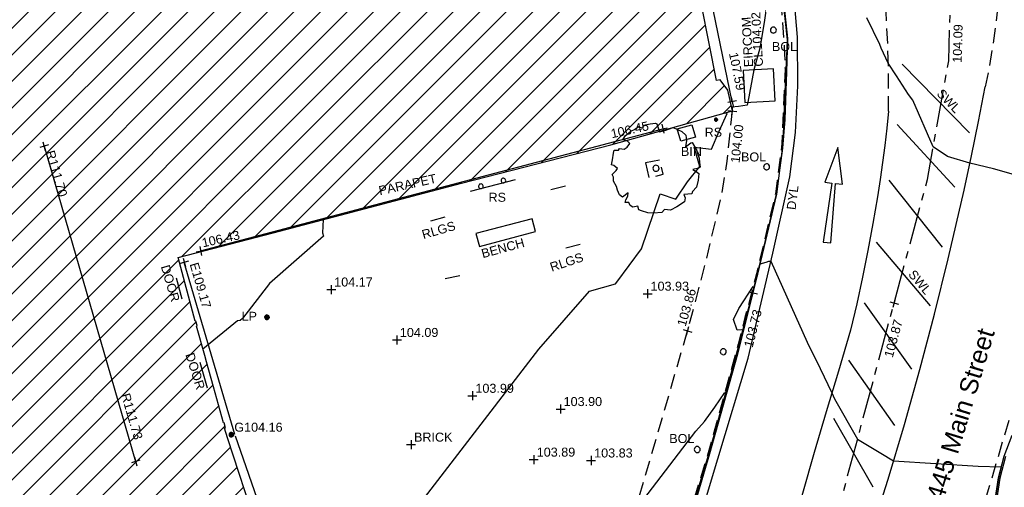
# Model space of a CAD drawing. Extents: x 635157 to 635442, y 694407 to 694910.
# Tile 44 of 103: x 635247 to 635280, y 694626 to 694642. Entities that reach past the tile are written whole.
import ezdxf

# ---------------------------------------------------------------- set-up
doc = ezdxf.new("R2010")
doc.units = 0
doc.header["$MEASUREMENT"] = 0
for name, pattern in [('BORDER', [1.75, 0.5, -0.25, 0.5, -0.25, 0, -0.25]), ('CENTER', [2, 1.25, -0.25, 0.25, -0.25]), ('DASHED', [0.75, 0.5, -0.25])]:
    doc.linetypes.add(name, pattern=pattern)
doc.layers.get('0').update_dxf_attribs({"color": 12, "linetype": 'CONTINUOUS'})
for name, color, linetype in [('BENCH', 132, 'CONTINUOUS'), ('BENCH_TXT', 132, 'CONTINUOUS'), ('BIN', 132, 'CONTINUOUS'), ('BIN_TXT', 132, 'CONTINUOUS'), ('BOLLARD', 132, 'CONTINUOUS'), ('BOLLARD_TXT', 132, 'CONTINUOUS'), ('BUILDING', 5, 'CONTINUOUS'), ('CHANGE_OF_SURFACE', 7, 'DASHED'), ('CONTOURS_INDEX', 4, 'CONTINUOUS'), ('CONTOURS_MINOR', 132, 'CONTINUOUS'), ('DOOR', 7, 'CONTINUOUS'), ('DOOR_TXT', 7, 'CONTINUOUS'), ('EAVE', 3, 'CONTINUOUS'), ('EAVE_LVL', 3, 'CONTINUOUS'), ('EIRCOM_COVER', 3, 'CONTINUOUS'), ('EIRCOM_COVER_RMK', 3, 'CONTINUOUS'), ('FORM_LINE', 92, 'DASHED'), ('FORM_LINE_LVL', 92, 'CONTINUOUS'), ('GULLY', 151, 'CONTINUOUS'), ('GULLY_LVL', 151, 'CONTINUOUS'), ('HATCHING', 4, 'CONTINUOUS'), ('KERB_BOTTOM', 172, 'CONTINUOUS'), ('KERB_BOTTOM_LVL', 172, 'CONTINUOUS'), ('KERB_TOP', 2, 'CONTINUOUS'), ('LAMPPOST', 6, 'CONTINUOUS'), ('LAMPPOST_TXT', 6, 'CONTINUOUS'), ('MARKINGS_DASHED_WHITE', 9, 'DASHED'), ('MARKINGS_DOUBLE_YELLOW', 9, 'CONTINUOUS'), ('MARKINGS_DOUBLE_YELLOW_TXT', 9, 'CONTINUOUS'), ('MARKINGS_WHITE_LINE', 9, 'CONTINUOUS'), ('MARKINGS_WHITE_LINE_TXT', 9, 'CONTINUOUS'), ('RAILINGS', 7, 'BORDER'), ('RAILINGS_TXT', 7, 'CONTINUOUS'), ('RIDGE', 6, 'CONTINUOUS'), ('RIDGE_LVL', 6, 'CONTINUOUS'), ('ROAD_CROWNLINE', 212, 'CENTER'), ('ROAD_CROWNLINE_LVL', 212, 'CONTINUOUS'), ('ROAD_MARKINGS', 9, 'CONTINUOUS'), ('ROADSIGN', 132, 'CONTINUOUS'), ('ROADSIGN_TXT', 132, 'CONTINUOUS'), ('ROOF_PARAPET', 7, 'CONTINUOUS'), ('ROOF_PARAPET_LVL', 7, 'CONTINUOUS'), ('ROOF_PARAPET_TXT', 7, 'CONTINUOUS'), ('SPOT_HEIGHTS', 92, 'CONTINUOUS'), ('SPOT_HEIGHTS_LVL', 92, 'CONTINUOUS'), ('TEXT', 7, 'CONTINUOUS'), ('TEXT_RMK', 7, 'CONTINUOUS'), ('TEXT_TXT', 7, 'CONTINUOUS'), ('TREE', 92, 'CONTINUOUS')]:
    doc.layers.add(name, color=color, linetype=linetype)
doc.styles.add('Arial', font='arial.ttf')

# ---------------------------------------------------------------- blocks, each defined once
blk = doc.blocks.new('MH_CIR2')
at = {"color": 0, "linetype": 'ByBlock', "flags": 128}
for points in [[(0.5, 0), (0.475, 0.154), (0.404, 0.293), (0.293, 0.404), (0.154, 0.475), (0, 0.5), (-0.154, 0.475), (-0.293, 0.404), (-0.404, 0.293), (-0.475, 0.154), (-0.5, 0), (-0.475, -0.154), (-0.404, -0.293), (-0.293, -0.404), (-0.154, -0.475), (0, -0.5), (0.154, -0.475), (0.293, -0.404), (0.404, -0.293), (0.475, -0.154)], [(-0.499, -0.033), (0.033, 0.499)], [(-0.496, 0.06), (-0.06, 0.496)], [(-0.488, -0.111), (0.111, 0.488)], [(-0.467, -0.18), (0.18, 0.467)], [(-0.467, 0.179), (-0.179, 0.467)], [(-0.438, -0.241), (0.241, 0.438)], [(-0.403, -0.296), (0.296, 0.403)], [(-0.362, -0.345), (0.345, 0.362)], [(-0.315, -0.388), (0.388, 0.315)], [(-0.263, -0.425), (0.425, 0.263)], [(-0.204, -0.456), (0.456, 0.204)], [(-0.138, -0.48), (0.48, 0.138)], [(-0.064, -0.496), (0.496, 0.064)], [(0.5, 0), (0.475, -0.154)], [(0.022, -0.5), (0.5, -0.022)], [(0.128, -0.483), (0.483, -0.128)], [(0.305, -0.396), (0.396, -0.305)]]:
    blk.add_lwpolyline(points, dxfattribs=at)
blk = doc.blocks.new('SIGNLEFT')
at = {"color": 0, "linetype": 'ByBlock', "flags": 128}
for points in [[(-0.2, 0), (-0.2025, 0.0155), (-0.2095, 0.0295), (-0.2205, 0.0405), (-0.2345, 0.0475), (-0.25, 0.05), (-0.2655, 0.0475), (-0.2795, 0.0405), (-0.2905, 0.0295), (-0.2975, 0.0155), (-0.3, 0), (-0.2975, -0.0155), (-0.2905, -0.0295), (-0.2795, -0.0405), (-0.2655, -0.0475), (-0.25, -0.05), (-0.2345, -0.0475), (-0.2205, -0.0405), (-0.2095, -0.0295), (-0.2025, -0.0155)], [(0.3, 0), (0.2975, 0.0155), (0.2905, 0.0295), (0.2795, 0.0405), (0.2655, 0.0475), (0.25, 0.05), (0.2345, 0.0475), (0.2205, 0.0405), (0.2095, 0.0295), (0.2025, 0.0155), (0.2, 0), (0.2025, -0.0155), (0.2095, -0.0295), (0.2205, -0.0405), (0.2345, -0.0475), (0.25, -0.05), (0.2655, -0.0475), (0.2795, -0.0405), (0.2905, -0.0295), (0.2975, -0.0155)]]:
    blk.add_lwpolyline(points, close=True, dxfattribs=at)
blk.add_lwpolyline([(0.5, -0.05), (-0.5, -0.05)], dxfattribs=at)
blk = doc.blocks.new('CIRCL')
at = {"color": 0, "linetype": 'ByBlock', "flags": 128}
for points in [[(0.5, 0), (0.475, 0.154), (0.404, 0.293), (0.293, 0.404), (0.154, 0.475), (0, 0.5), (-0.154, 0.475), (-0.293, 0.404), (-0.404, 0.293), (-0.475, 0.154), (-0.5, 0), (-0.475, -0.154), (-0.404, -0.293), (-0.293, -0.404), (-0.154, -0.475), (0, -0.5), (0.154, -0.475), (0.293, -0.404), (0.404, -0.293), (0.475, -0.154)], [(0.5, 0), (0.475, -0.154)]]:
    blk.add_lwpolyline(points, dxfattribs=at)
blk = doc.blocks.new('TREE_1')
at = {"color": 0, "linetype": 'ByBlock', "flags": 128}
for points in [[(-0.189325, 0.457704), (-0.140987, 0.443605), (-0.135952, 0.477845), (-0.064451, 0.491944), (-0.006042, 0.5), (0.011078, 0.490937), (0.025176, 0.449648), (0.038268, 0.405337), (0.110775, 0.42145), (0.190332, 0.451662), (0.289023, 0.406344), (0.331319, 0.368077), (0.339376, 0.308661), (0.327291, 0.238167), (0.388721, 0.28147), (0.400806, 0.286506), (0.43001, 0.240181), (0.449144, 0.20292), (0.461229, 0.162638), (0.479355, 0.113293), (0.484391, 0.064955), (0.492447, 0.013595), (0.471299, 0.001511), (0.409869, -0.015609), (0.445116, -0.03575), (0.475327, -0.059919), (0.468278, -0.133434), (0.451158, -0.208963), (0.406848, -0.258308), (0.399799, -0.285498), (0.310171, -0.289527), (0.323263, -0.326788), (0.317221, -0.371098), (0.230614, -0.428499), (0.160121, -0.46576), (0.094663, -0.457704), (0.066465, -0.48993), (-0.026183, -0.5), (-0.089627, -0.492951), (-0.161128, -0.473817), (-0.190332, -0.462739), (-0.20141, -0.419436), (-0.257805, -0.431521), (-0.283988, -0.412387), (-0.302115, -0.380161), (-0.34139, -0.379154), (-0.33434, -0.351964), (-0.313192, -0.310675), (-0.309164, -0.272407), (-0.372608, -0.321752), (-0.404834, -0.293555), (-0.426989, -0.242195), (-0.438066, -0.201913), (-0.469285, -0.14149), (-0.472306, -0.09718), (-0.485398, -0.06999), (-0.440081, -0.026687), (-0.424975, -0.002518), (-0.466264, 0.028701), (-0.492447, 0.037764), (-0.482377, 0.093152), (-0.472306, 0.16566), (-0.463243, 0.201913), (-0.416918, 0.201913), (-0.403827, 0.22004), (-0.353474, 0.211984), (-0.319235, 0.235146), (-0.289023, 0.273414), (-0.320242, 0.304632), (-0.365559, 0.314703), (-0.339376, 0.361027), (-0.277946, 0.41138), (-0.230614, 0.433535)], [(-0.189325, 0.457704), (-0.230614, 0.433535)]]:
    blk.add_lwpolyline(points, dxfattribs=at)
blk = doc.blocks.new('SPOT')
at = {"color": 0, "linetype": 'ByBlock', "flags": 128}
for points in [[(-0.5, 0), (0.5, 0)], [(0, 0.5), (0, -0.5)]]:
    blk.add_lwpolyline(points, dxfattribs=at)
blk = doc.blocks.new('ONARROW')
at = {"color": 0, "linetype": 'ByBlock', "flags": 128}
blk.add_lwpolyline([(-0.5, 0), (-0.5, -0.21), (0.124, -0.1), (0.124, -0.5), (0.5, 0), (0.124, 0.5), (0.124, 0.1), (-0.5, 0.21)], close=True, dxfattribs=at)

msp = doc.modelspace()

# ---------------------------------------------------------------- hatches: boundary and pattern name
at = {"layer": 'HATCHING'}
h = msp.add_hatch(dxfattribs=at)
h.set_pattern_fill('ANSI31', color=256, scale=5)
h.paths.add_polyline_path([(635260.896, 694581.354), (635271.301, 694591.065), (635302.17, 694594.765), (635349.044, 694556.282), (635353.774, 694561.666), (635353.181, 694562.179), (635353.055, 694562.037), (635351.178, 694563.755), (635351.308, 694563.906), (635351.141, 694564.051), (635351.119, 694564.026), (635350.843, 694564.274), (635350.862, 694564.294), (635350.686, 694564.453), (635350.533, 694564.296), (635349.664, 694565.097), (635349.71, 694565.154), (635347.832, 694566.742), (635347.894, 694566.828), (635347.718, 694566.973), (635347.707, 694566.961), (635346.72, 694567.821), (635346.732, 694567.838), (635346.558, 694567.99), (635346.546, 694567.975), (635345.859, 694568.571), (635345.865, 694568.583), (635345.698, 694568.727), (635345.688, 694568.715), (635344.083, 694570.124), (635344.099, 694570.146), (635343.918, 694570.294), (635343.798, 694570.159), (635343.063, 694570.784), (635343.185, 694570.943), (635342.999, 694571.098), (635342.982, 694571.081), (635342.693, 694571.338), (635342.705, 694571.348), (635342.521, 694571.507), (635342.418, 694571.399), (635341.445, 694572.255), (635341.534, 694572.365), (635341.47, 694572.411), (635341.455, 694572.387), (635340.578, 694573.191), (635339.399, 694574.235), (635338.84, 694574.706), (635338.028, 694573.821), (635337.712, 694574.119), (635337.6, 694574.019), (635335.874, 694575.784), (635335.936, 694575.841), (635335.085, 694576.725), (635334.129, 694577.654), (635333.916, 694577.86), (635333.928, 694577.875), (635333.617, 694578.184), (635333.563, 694578.139), (635332.016, 694579.701), (635330.59, 694581.108), (635329.975, 694581.705), (635329.198, 694582.551), (635328.055, 694583.661), (635326.6, 694585.113), (635325.119, 694586.549), (635322.835, 694588.781), (635321.641, 694589.943), (635321.587, 694589.924), (635320.899, 694590.603), (635320.931, 694590.661), (635320.077, 694591.49), (635318.84, 694592.759), (635317.992, 694591.945), (635315.632, 694594.419), (635315.7, 694594.487), (635315.499, 694594.72), (635315.418, 694594.651), (635314.164, 694595.953), (635313.759, 694596.331), (635313.805, 694596.375), (635313.029, 694597.193), (635313.087, 694597.254), (635312.906, 694597.451), (635312.794, 694597.369), (635312.012, 694598.213), (635311.038, 694599.21), (635309.335, 694600.978), (635307.47, 694602.911), (635304.955, 694605.524), (635303.752, 694606.799), (635302.484, 694605.988), (635300.455, 694604.654), (635298.629, 694603.434), (635298.438, 694603.818), (635298.325, 694603.814), (635298.327, 694603.847), (635298.083, 694603.826), (635298.087, 694603.776), (635296.479, 694603.652), (635293.791, 694603.475), (635293.781, 694603.537), (635293.565, 694603.519), (635293.563, 694603.456), (635293.45, 694603.451), (635293.447, 694603.485), (635293.107, 694603.455), (635292.457, 694603.402), (635292.456, 694603.306), (635290.989, 694603.213), (635289.262, 694603.112), (635287.612, 694602.948), (635287.604, 694603.252), (635287.416, 694603.223), (635287.256, 694603.269), (635281.306, 694602.227), (635281.338, 694602.064), (635280.227, 694601.865), (635280.217, 694601.904), (635279.242, 694601.735), (635279.244, 694601.683), (635278.789, 694601.62), (635278.769, 694601.715), (635278.257, 694601.629), (635278.298, 694601.375), (635277.296, 694601.174), (635277.281, 694601.244), (635274.164, 694600.654), (635274.126, 694600.831), (635273.595, 694600.745), (635273.612, 694600.622), (635272.842, 694600.47), (635272.813, 694600.568), (635272.69, 694600.549), (635272.676, 694600.612), (635272.506, 694600.585), (635272.553, 694600.411), (635271.624, 694600.26), (635271.597, 694600.409), (635271.438, 694600.384), (635271.46, 694600.264), (635269.72, 694599.945), (635269.695, 694600.056), (635269.536, 694600.046), (635269.541, 694600.005), (635269.265, 694599.968), (635269.261, 694599.967), (635269.144, 694599.95), (635269.122, 694599.987), (635268.658, 694599.882), (635267.659, 694599.738), (635266.935, 694599.607), (635266.712, 694599.546), (635265.842, 694599.272), (635265.403, 694599.095), (635264.859, 694598.857), (635264.136, 694598.433), (635263.654, 694598.103), (635262.693, 694597.37), (635261.849, 694596.651), (635259.968, 694594.782), (635259.541, 694594.369), (635258.504, 694593.222), (635256.117, 694590.796), (635253.887, 694588.515), (635252.136, 694586.755), (635250.468, 694585.014), (635250.565, 694584.943), (635249.029, 694581.573), (635248.94, 694581.578), (635248.779, 694581.392), (635247.257, 694578.117), (635247.377, 694578.059), (635246.22, 694575.47), (635245.413, 694573.695), (635245.572, 694573.625), (635244.602, 694570.924), (635243.592, 694568.147), (635242.992, 694566.524), (635240.926, 694560.703), (635239.925, 694557.907), (635245.673, 694555.119), (635244.622, 694553.171), (635249.369, 694550.738)])
h.paths.add_polyline_path([(635270.502, 694638.968), (635270.355, 694639.656), (635270.099, 694640.004), (635269.974, 694639.978), (635269.234, 694643.744), (635269.342, 694643.767), (635269.322, 694643.86), (635269.242, 694644.227), (635269.151, 694644.211), (635268.126, 694649.09), (635268.266, 694649.619), (635268.08, 694650.298), (635262.499, 694648.76), (635259.61, 694648.002), (635225.189, 694638.19), (635237.908, 694599.325), (635242.215, 694595.061), (635244.529, 694597.421), (635244.865, 694597.09), (635248.377, 694600.666), (635250.023, 694602.336), (635250.364, 694602.639), (635250.72, 694602.87), (635250.698, 694602.901), (635252.308, 694603.821), (635255.825, 694605.85), (635255.94, 694605.85), (635256.514, 694606.137), (635259.703, 694607.669), (635261.154, 694608.348), (635261.139, 694608.382), (635261.151, 694608.399), (635261.188, 694608.448), (635260.972, 694608.904), (635261.113, 694608.973), (635261.105, 694608.989), (635261.031, 694609.127), (635260.896, 694609.058), (635260.202, 694610.586), (635260.203, 694610.588), (635259.597, 694612.012), (635259.717, 694612.064), (635259.651, 694612.203), (635259.536, 694612.162), (635258.725, 694613.987), (635258.337, 694613.809), (635257.392, 694616.735), (635256.656, 694618.938), (635255.872, 694621.37), (635255.365, 694622.98), (635255.419, 694622.997), (635255.365, 694623.176), (635255.303, 694623.159), (635255.002, 694624.184), (635254.671, 694625.049), (635254.654, 694625.14), (635253.695, 694628.085), (635253.599, 694628.411), (635253.627, 694628.424), (635253.582, 694628.588), (635253.565, 694628.583), (635253.222, 694629.782), (635252.99, 694630.62), (635252.935, 694630.823), (635252.666, 694631.806), (635252.688, 694631.826), (635252.644, 694631.972), (635252.615, 694631.966), (635252.05, 694634.086), (635255.212, 694634.914), (635261.489, 694636.563), (635266.455, 694637.838)])
h.paths.add_polyline_path([(635338.032, 694573.749), (635339.246, 694572.538), (635339.571, 694572.863), (635338.357, 694574.074)], flags=24)
h.paths.add_polyline_path([(635338.362, 694574.085), (635339.705, 694573.019), (635339.99, 694573.379), (635338.647, 694574.445)], flags=24)
h.paths.add_polyline_path([(635296.307, 694603.056), (635297.717, 694603.14), (635297.689, 694603.605), (635296.279, 694603.521)], flags=24)
h.paths.add_polyline_path([(635346.194, 694563.401), (635347.496, 694562.25), (635347.8, 694562.594), (635346.499, 694563.745)], flags=24)
h.paths.add_polyline_path([(635337.06, 694571.164), (635338.372, 694570.023), (635338.673, 694570.37), (635337.362, 694571.51)], flags=24)
h.paths.add_polyline_path([(635322.848, 694583.779), (635324.088, 694582.561), (635324.41, 694582.889), (635323.171, 694584.107)], flags=24)
h.paths.add_polyline_path([(635313.707, 694592.249), (635314.942, 694591.031), (635315.259, 694591.352), (635314.024, 694592.571)], flags=24)
h.paths.add_polyline_path([(635310.682, 694595.119), (635311.842, 694593.825), (635312.185, 694594.132), (635311.025, 694595.425)], flags=24)
h.paths.add_polyline_path([(635301.949, 694604.142), (635303.164, 694602.9), (635303.493, 694603.222), (635302.277, 694604.463)], flags=24)
h.paths.add_polyline_path([(635288.728, 694599.403), (635290.452, 694599.62), (635290.394, 694600.076), (635288.67, 694599.858)], flags=24)
h.paths.add_polyline_path([(635275.157, 694596.947), (635276.867, 694597.257), (635276.785, 694597.709), (635275.075, 694597.399)], flags=24)
h.paths.add_polyline_path([(635263.764, 694594.411), (635265.448, 694594.838), (635265.335, 694595.284), (635263.651, 694594.857)], flags=24)
h.paths.add_polyline_path([(635253.188, 694583.417), (635254.398, 694584.664), (635254.068, 694584.984), (635252.858, 694583.737)], flags=24)
h.paths.add_polyline_path([(635314.826, 694591.686), (635317.056, 694591.686), (635317.056, 694592.151), (635314.826, 694592.151)], flags=24)
h.paths.add_polyline_path([(635312.651, 694593.851), (635314.881, 694593.851), (635314.881, 694594.316), (635312.651, 694594.316)], flags=24)
h.paths.add_polyline_path([(635313.667, 694592.579), (635315.918, 694592.579), (635315.918, 694593.039), (635313.667, 694593.039)], flags=24)
h.paths.add_polyline_path([(635337.042, 694573.36), (635337.774, 694573.36), (635337.774, 694573.81), (635337.042, 694573.81)], flags=24)
h.paths.add_polyline_path([(635318.31, 694591.806), (635319.042, 694591.806), (635319.042, 694592.256), (635318.31, 694592.256)], flags=24)
h.paths.add_polyline_path([(635309.965, 694598.888), (635310.697, 694598.888), (635310.697, 694599.338), (635309.965, 694599.338)], flags=24)
h.paths.add_polyline_path([(635310.527, 694598.751), (635311.516, 694597.742), (635311.848, 694598.068), (635310.859, 694599.077)], flags=24)
h.paths.add_polyline_path([(635312.237, 694597.067), (635313.167, 694596.003), (635313.517, 694596.31), (635312.588, 694597.373)], flags=24)
h.paths.add_polyline_path([(635322.492, 694587.943), (635323.493, 694586.946), (635323.822, 694587.276), (635322.821, 694588.273)], flags=24)
h.paths.add_polyline_path([(635324.77, 694585.838), (635325.757, 694584.828), (635326.09, 694585.154), (635325.103, 694586.164)], flags=24)
h.paths.add_polyline_path([(635328.178, 694581.946), (635329.177, 694580.947), (635329.506, 694581.276), (635328.507, 694582.275)], flags=24)
h.paths.add_polyline_path([(635335.579, 694575.244), (635336.558, 694574.226), (635336.893, 694574.549), (635335.915, 694575.567)], flags=24)
h.paths.add_polyline_path([(635340.841, 694572.034), (635341.933, 694571.139), (635342.228, 694571.499), (635341.136, 694572.394)], flags=24)
h.paths.add_polyline_path([(635342.411, 694570.715), (635343.434, 694569.74), (635343.755, 694570.077), (635342.733, 694571.052)], flags=24)
h.paths.add_polyline_path([(635349.001, 694564.982), (635350.059, 694564.047), (635350.367, 694564.396), (635349.309, 694565.331)], flags=24)
h.paths.add_polyline_path([(635351.233, 694562.997), (635352.267, 694562.034), (635352.584, 694562.375), (635351.55, 694563.338)], flags=24)
h.paths.add_polyline_path([(635319.575, 694590.969), (635320.591, 694589.988), (635320.914, 694590.323), (635319.898, 694591.304)], flags=24)
h.paths.add_polyline_path([(635276.935, 694600.547), (635278.327, 694600.787), (635278.247, 694601.246), (635276.855, 694601.006)], flags=24)
h.paths.add_polyline_path([(635271.242, 694599.626), (635272.638, 694599.84), (635272.567, 694600.3), (635271.171, 694600.086)], flags=24)
h.paths.add_polyline_path([(635293.625, 694602.811), (635295.035, 694602.888), (635295.01, 694603.353), (635293.599, 694603.276)], flags=24)
h.paths.add_polyline_path([(635298.296, 694602.545), (635300.059, 694602.545), (635300.059, 694603.011), (635298.296, 694603.011)], flags=24)
h.paths.add_polyline_path([(635298.298, 694602.883), (635299.03, 694602.883), (635299.03, 694603.333), (635298.298, 694603.333)], flags=24)
h.paths.add_polyline_path([(635301.729, 694604.552), (635302.841, 694605.423), (635302.554, 694605.789), (635301.442, 694604.918)], flags=24)
h.paths.add_polyline_path([(635287.138, 694602.382), (635287.87, 694602.382), (635287.87, 694602.832), (635287.138, 694602.832)], flags=24)
h.paths.add_polyline_path([(635289.373, 694602.436), (635291.322, 694602.436), (635291.322, 694602.901), (635289.373, 694602.901)], flags=24)
h.paths.add_polyline_path([(635266.739, 694599.026), (635267.973, 694599.224), (635267.899, 694599.683), (635266.665, 694599.485)], flags=24)
h.paths.add_polyline_path([(635267.196, 694597.975), (635268.577, 694598.272), (635268.479, 694598.727), (635267.098, 694598.43)], flags=24)
h.paths.add_polyline_path([(635261.894, 694596.529), (635264.123, 694596.529), (635264.123, 694596.995), (635261.894, 694596.995)], flags=24)
h.paths.add_polyline_path([(635260.136, 694594.825), (635262.365, 694594.825), (635262.365, 694595.291), (635260.136, 694595.291)], flags=24)
h.paths.add_polyline_path([(635260.961, 694595.684), (635263.212, 694595.684), (635263.212, 694596.144), (635260.961, 694596.144)], flags=24)
h.paths.add_polyline_path([(635245.605, 694573.179), (635246.337, 694573.179), (635246.337, 694573.629), (635245.605, 694573.629)], flags=24)
h.paths.add_polyline_path([(635244.39, 694569.945), (635245.122, 694569.945), (635245.122, 694570.395), (635244.39, 694570.395)], flags=24)
h.paths.add_polyline_path([(635249.677, 694581.168), (635250.217, 694582.473), (635249.787, 694582.651), (635249.247, 694581.346)], flags=24)
h.paths.add_polyline_path([(635251.026, 694584.944), (635251.758, 694584.944), (635251.758, 694585.394), (635251.026, 694585.394)], flags=24)
h.paths.add_polyline_path([(635252.644, 694586.001), (635253.645, 694586.997), (635253.317, 694587.327), (635252.315, 694586.331)], flags=24)
h.paths.add_polyline_path([(635259.035, 694592.847), (635260, 694593.878), (635259.66, 694594.197), (635258.695, 694593.165)], flags=24)
h.paths.add_polyline_path([(635245.28, 694570.874), (635245.706, 694572.221), (635245.262, 694572.361), (635244.836, 694571.014)], flags=24)
h.paths.add_polyline_path([(635242.623, 694563.839), (635243.086, 694565.174), (635242.646, 694565.327), (635242.183, 694563.992)], flags=24)
h.paths.add_polyline_path([(635266.435, 694637.96), (635267.836, 694638.269), (635267.737, 694638.718), (635266.336, 694638.408)], flags=24)
h.paths.add_polyline_path([(635258.708, 694636.072), (635260.764, 694636.526), (635260.667, 694636.965), (635258.61, 694636.511)], flags=24)
h.paths.add_polyline_path([(635252.819, 694634.329), (635254.22, 694634.638), (635254.121, 694635.087), (635252.72, 694634.778)], flags=24)
h.paths.add_polyline_path([(635269.538, 694643.977), (635269.962, 694641.914), (635270.403, 694642.005), (635269.978, 694644.068)], flags=25)
h.paths.add_polyline_path([(635270.291, 694640.94), (635270.58, 694639.534), (635271.031, 694639.627), (635270.742, 694641.033)], flags=9)
h.paths.add_polyline_path([(635257.245, 694610.068), (635257.909, 694608.462), (635258.334, 694608.638), (635257.67, 694610.244)], flags=24)
h.paths.add_polyline_path([(635252.33, 694633.92), (635252.812, 694632.274), (635253.253, 694632.404), (635252.771, 694634.049)], flags=25)
h.paths.add_polyline_path([(635260.376, 694610.927), (635261.081, 694609.364), (635261.5, 694609.553), (635260.795, 694611.116)], flags=25)
h.paths.add_polyline_path([(635245.409, 694596.693), (635246.61, 694597.918), (635246.282, 694598.24), (635245.081, 694597.015)], flags=25)
h.paths.add_polyline_path([(635254.342, 694604.103), (635255.841, 694604.935), (635255.618, 694605.337), (635254.119, 694604.504)], flags=25)
h.paths.add_polyline_path([(635243.062, 694594.212), (635244.256, 694595.443), (635243.926, 694595.763), (635242.732, 694594.533)], flags=25)
h.paths.add_polyline_path([(635240.944, 694596.988), (635242.153, 694598.236), (635241.823, 694598.556), (635240.614, 694597.308)], flags=24)
h.paths.add_polyline_path([(635248.926, 694605.338), (635250.44, 694606.192), (635250.214, 694606.592), (635248.7, 694605.738)], flags=24)
h.paths.add_polyline_path([(635254.026, 694614.719), (635254.535, 694613.058), (635254.975, 694613.193), (635254.465, 694614.854)], flags=24)
h.paths.add_polyline_path([(635250.542, 694625.567), (635251.051, 694623.906), (635251.49, 694624.04), (635250.981, 694625.702)], flags=24)
h.paths.add_polyline_path([(635250.049, 694629.572), (635250.534, 694627.903), (635250.976, 694628.032), (635250.49, 694629.7)], flags=24)
h.paths.add_polyline_path([(635247.541, 694637.653), (635248.026, 694635.984), (635248.467, 694636.113), (635247.982, 694637.781)], flags=24)
h.paths.add_polyline_path([(635260.999, 694607.247), (635261.863, 694608.392), (635261.496, 694608.669), (635260.632, 694607.524)], flags=25)
h.paths.add_polyline_path([(635251.37, 694633.841), (635251.768, 694632.486), (635252.215, 694632.617), (635251.817, 694633.973)], flags=24)
h.paths.add_polyline_path([(635252.184, 694630.91), (635252.612, 694629.564), (635253.055, 694629.705), (635252.628, 694631.051)], flags=24)
h.paths.add_polyline_path([(635253.951, 694625.37), (635254.39, 694624.028), (635254.832, 694624.172), (635254.394, 694625.515)], flags=24)
h.paths.add_polyline_path([(635256.233, 694618.497), (635256.652, 694617.148), (635257.097, 694617.286), (635256.678, 694618.635)], flags=24)
h.paths.add_polyline_path([(635255.481, 694620.937), (635255.908, 694619.591), (635256.352, 694619.732), (635255.925, 694621.078)], flags=24)
h.paths.add_polyline_path([(635257.286, 694615.379), (635257.707, 694614.03), (635258.151, 694614.169), (635257.731, 694615.518)], flags=24)
h.paths.add_polyline_path([(635258.306, 694613.401), (635258.868, 694612.105), (635259.296, 694612.291), (635258.733, 694613.586)], flags=24)
h.paths.add_polyline_path([(635259.07, 694611.75), (635259.622, 694610.449), (635260.051, 694610.631), (635259.498, 694611.932)], flags=24)
h.paths.add_polyline_path([(635255.141, 694605.853), (635255.873, 694605.853), (635255.873, 694606.303), (635255.141, 694606.303)], flags=24)
h.paths.add_polyline_path([(635251.711, 694603.1), (635252.606, 694603.1), (635252.606, 694603.55), (635251.711, 694603.55)], flags=25)
h.paths.add_polyline_path([(635248.579, 694600.986), (635249.519, 694602.04), (635249.172, 694602.35), (635248.231, 694601.296)], flags=24)
h.paths.add_polyline_path([(635250.507, 694603.219), (635251.747, 694603.895), (635251.524, 694604.304), (635250.284, 694603.628)], flags=24)
h.paths.add_polyline_path([(635248.752, 694599.469), (635250.268, 694601.005), (635249.936, 694601.332), (635248.421, 694599.796)], flags=25)
h.paths.add_polyline_path([(635248.891, 694600.248), (635249.899, 694601.27), (635249.572, 694601.592), (635248.564, 694600.571)], flags=25)

# ---------------------------------------------------------------- linework, layer by layer
at = {"layer": 'BENCH', "flags": 128}
msp.add_lwpolyline([(635263.832, 694635.381), (635261.963, 694634.884), (635262.078, 694634.453), (635263.947, 694634.95)], close=True, dxfattribs=at)
at = {"layer": 'BIN', "flags": 128}
msp.add_lwpolyline([(635268.665, 694638.367), (635269.155, 694638.507), (635269.273, 694638.095), (635268.783, 694637.955)], close=True, dxfattribs=at)
at = {"layer": 'BUILDING', "flags": 128}
msp.add_lwpolyline([(635254.654, 694625.14), (635253.695, 694628.085), (635253.599, 694628.411), (635253.627, 694628.424), (635253.582, 694628.588), (635253.565, 694628.583), (635253.222, 694629.782), (635252.99, 694630.62), (635252.935, 694630.823), (635252.666, 694631.806), (635252.688, 694631.826), (635252.644, 694631.972), (635252.615, 694631.966), (635252.05, 694634.086), (635255.212, 694634.914), (635261.489, 694636.563), (635266.455, 694637.838), (635270.502, 694638.968), (635270.355, 694639.656), (635270.099, 694640.004), (635269.974, 694639.978), (635269.234, 694643.744)], dxfattribs=at)
at = {"layer": 'CHANGE_OF_SURFACE', "flags": 128}
msp.add_lwpolyline([(635270.97, 694649.301), (635271.391, 694647.282), (635271.722, 694645.323), (635271.979, 694643.752), (635272.131, 694642.505), (635272.225, 694641.112), (635272.257, 694640.344), (635272.198, 694639.092), (635272.153, 694637.87), (635271.997, 694636.644), (635271.933, 694636.204), (635271.304, 694633.546), (635270.921, 694632.09), (635270.693, 694631.206), (635269.699, 694627.593), (635268.763, 694624.55), (635267.817, 694621.622), (635266.819, 694618.735), (635265.444, 694614.86), (635264.67, 694612.716), (635263.781, 694610.241), (635263.69, 694610.223)], dxfattribs=at)
msp.add_lwpolyline([(635267.612, 694637.238), (635267.727, 694636.735), (635268.202, 694636.862), (635268.083, 694637.328)], close=True, dxfattribs=at)
at = {"layer": 'CONTOURS_INDEX', "flags": 128}
for points in [[(635271.677, 694642.711), (635271.565, 694641.909), (635271.414, 694641.05), (635271.213, 694640.33), (635271.02, 694639.255), (635271, 694639.158), (635270.712, 694639.11), (635270.477, 694639.086)], [(635290.647, 694642.694), (635290.867, 694641.931), (635290.833, 694640.468), (635289.439, 694638.698), (635286.472, 694637.507), (635285.519, 694637.077), (635285.19, 694636.882), (635284.271, 694637.552), (635283.612, 694637.921), (635282.986, 694637.275), (635282.187, 694636.71), (635281.694, 694636.325), (635279.199, 694637.037), (635278.41, 694637.231), (635277.668, 694637.449), (635277.193, 694637.768), (635276.508, 694639.329), (635276.363, 694639.511), (635275.972, 694640.134), (635275.693, 694640.556), (635275.457, 694641.053), (635275.41, 694641.176), (635274.981, 694642.066)], [(635256.84, 694618.386), (635256.974, 694619.017), (635257.228, 694619.864), (635257.578, 694620.665), (635257.731, 694621.233), (635258.044, 694622.79), (635258.111, 694623.425), (635258.22, 694623.498), (635258.334, 694623.595), (635264.059, 694631.04), (635265.749, 694632.969), (635266.612, 694633.213), (635266.658, 694633.273), (635267.477, 694634.373), (635268.1, 694636.205), (635268.62, 694636.034), (635269.008, 694636.607), (635269.422, 694637.112), (635269.236, 694637.762), (635269.81, 694637.689), (635270.061, 694638.298), (635270.334, 694638.878), (635270.215, 694638.888)]]:
    msp.add_lwpolyline(points, dxfattribs=at)
at = {"layer": 'CONTOURS_MINOR', "flags": 128}
for points in [[(635256.88, 694635.352), (635256.86, 694634.907), (635256.888, 694634.802), (635255.087, 694633.226), (635254.495, 694632.445), (635254.194, 694632.058), (635254.117, 694631.997), (635254.023, 694631.979), (635252.875, 694631.043)], [(635267.27, 694625.67), (635269.283, 694628.306), (635269.579, 694628.629), (635269.924, 694629.107), (635270.249, 694629.593), (635270.285, 694629.583), (635270.716, 694631.104), (635270.85, 694631.668), (635270.815, 694631.677), (635270.657, 694631.674), (635270.54, 694632.029), (635270.719, 694632.394), (635271.192, 694633.119), (635271.227, 694633.11), (635271.292, 694633.33), (635271.346, 694633.535), (635271.431, 694633.876), (635271.632, 694633.932), (635271.716, 694633.971), (635271.783, 694633.97), (635272.998, 694631.276), (635273.422, 694630.398), (635273.816, 694629.585), (635273.899, 694629.387), (635274.669, 694628.042), (635275.446, 694627.579), (635275.868, 694627.319), (635278.688, 694627.142), (635279.456, 694627.121), (635279.362, 694626.76), (635279.257, 694626.023)]]:
    msp.add_lwpolyline(points, dxfattribs=at)
at = {"layer": 'DOOR', "flags": 128}
for points in [[(635252.186, 694632.705), (635251.992, 694633.406)], [(635253.026, 694629.744), (635252.789, 694630.595)]]:
    msp.add_lwpolyline(points, dxfattribs=at)
at = {"layer": 'EAVE', "flags": 128}
for points in [[(635253.935, 694628.201), (635252.256, 694633.928)], [(635261.283, 694608.595), (635259.001, 694613.657), (635253.96, 694628.14)]]:
    msp.add_lwpolyline(points, dxfattribs=at)
at = {"layer": 'EIRCOM_COVER', "flags": 128}
msp.add_lwpolyline([(635270.862, 694640.311), (635270.919, 694639.249), (635271.929, 694639.303), (635271.872, 694640.365)], close=True, dxfattribs=at)
at = {"layer": 'FORM_LINE', "flags": 128}
msp.add_lwpolyline([(635262.874, 694612.62), (635263.22, 694613.782), (635264.109, 694616.328), (635264.703, 694617.983), (635265.291, 694619.613), (635265.925, 694621.529), (635266.108, 694622.081), (635266.72, 694623.931), (635267.239, 694625.563), (635269.012, 694631.649), (635269.053, 694631.791), (635269.639, 694634.019), (635270.164, 694636.242), (635270.328, 694637.298), (635270.502, 694638.968)], dxfattribs=at)
at = {"layer": 'KERB_BOTTOM', "flags": 128}
for points in [[(635261.894, 694607.206), (635262.653, 694607.929), (635263.044, 694608.36), (635263.305, 694608.762), (635263.629, 694609.627), (635264.715, 694612.695), (635265.134, 694613.863), (635265.482, 694614.831), (635266.801, 694618.551), (635267.862, 694621.607), (635268.425, 694623.305), (635269.004, 694625.054), (635269.749, 694627.571), (635270.685, 694630.885), (635271.194, 694632.912), (635271.35, 694633.534), (635271.979, 694636.195), (635272.099, 694637.073), (635272.181, 694637.73), (635272.259, 694638.678), (635272.316, 694640.264), (635272.349, 694641.372), (635272.227, 694642.521)], [(635279.638, 694623.103), (635279.281, 694624.536), (635279.224, 694625.279), (635279.25, 694626.023), (635279.36, 694626.76), (635279.552, 694627.48), (635279.823, 694628.174)]]:
    msp.add_lwpolyline(points, dxfattribs=at)
at = {"layer": 'KERB_TOP', "flags": 128}
for points in [[(635261.8, 694607.244), (635262.631, 694607.965), (635263.009, 694608.394), (635263.286, 694608.772), (635263.604, 694609.639), (635264.705, 694612.703), (635265.479, 694614.847), (635266.854, 694618.723), (635267.852, 694621.61), (635268.798, 694624.539), (635269.734, 694627.583), (635270.729, 694631.196), (635270.957, 694632.081), (635271.34, 694633.537), (635271.969, 694636.197), (635272.033, 694636.639), (635272.19, 694637.867), (635272.234, 694639.091), (635272.294, 694640.343), (635272.326, 694641.034), (635272.338, 694641.337), (635272.202, 694642.554)], [(635279.597, 694627.465), (635279.407, 694626.751), (635279.298, 694626.019), (635279.272, 694625.28), (635279.328, 694624.544), (635279.683, 694623.12)]]:
    msp.add_lwpolyline(points, dxfattribs=at)
at = {"layer": 'MARKINGS_DASHED_WHITE', "flags": 128}
for points in [[(635277.691, 694654.262), (635277.917, 694653.554), (635278.127, 694652.842), (635278.321, 694652.124), (635278.5, 694651.403), (635278.663, 694650.678), (635278.997, 694649.24), (635279.239, 694647.783), (635279.389, 694646.314), (635279.445, 694644.838), (635279.408, 694643.362), (635279.355, 694642.638), (635279.28, 694641.916), (635279.183, 694641.197), (635279.063, 694640.481), (635278.921, 694639.769)], [(635275.705, 694638.961), (635275.706, 694640.057), (635275.678, 694641.152), (635275.623, 694642.247), (635275.541, 694643.339), (635275.43, 694644.429), (635275.295, 694645.442), (635275.14, 694646.452), (635274.963, 694647.459), (635274.767, 694648.462), (635274.55, 694649.46), (635274.335, 694650.364), (635274.103, 694651.265), (635273.855, 694652.16), (635273.589, 694653.051), (635273.308, 694653.937)], [(635279.702, 694628.661), (635279.09, 694626.588), (635277.644, 694621.701), (635275.526, 694615.642), (635274.261, 694612.951), (635272.347, 694609.505), (635268.465, 694604.796)]]:
    msp.add_lwpolyline(points, dxfattribs=at)
at = {"layer": 'MARKINGS_DOUBLE_YELLOW', "flags": 128}
msp.add_lwpolyline([(635261.862, 694606.728), (635262.972, 694607.703), (635263.551, 694608.35), (635263.859, 694609.117), (635264.109, 694609.848), (635264.386, 694610.737), (635265.176, 694612.973), (635265.987, 694615.196), (635266.996, 694617.973), (635267.742, 694620.125), (635268.193, 694621.517), (635269.029, 694624.105), (635270.024, 694627.387), (635271.024, 694630.742), (635271.845, 694634.233), (635272.413, 694636.771), (635272.6, 694638.247), (635272.681, 694639.806), (635272.673, 694641.417), (635272.536, 694642.982)], dxfattribs=at)
at = {"layer": 'MARKINGS_WHITE_LINE', "flags": 128}
for points in [[(635276.161, 694640.517), (635278.394, 694638.242)], [(635273.749, 694620.757), (635274.032, 694621.585), (635274.31, 694622.413), (635274.583, 694623.244), (635274.852, 694624.076), (635275.117, 694624.909), (635275.688, 694626.719), (635276.231, 694628.538), (635276.746, 694630.365), (635277.232, 694632.199), (635277.69, 694634.041), (635277.958, 694635.182), (635278.215, 694636.325), (635278.462, 694637.471), (635278.697, 694638.619), (635278.921, 694639.769)], [(635275.705, 694638.961), (635275.644, 694638.39), (635275.577, 694637.819), (635275.504, 694637.249), (635275.424, 694636.68), (635275.338, 694636.112), (635275.182, 694635.218), (635275.014, 694634.327), (635274.835, 694633.437), (635274.643, 694632.55), (635274.44, 694631.666), (635274.032, 694630.311), (635273.629, 694628.954), (635273.231, 694627.596), (635272.838, 694626.236), (635272.45, 694624.875), (635272.247, 694624.154), (635272.045, 694623.433), (635271.844, 694622.712), (635271.645, 694621.99), (635271.448, 694621.267)], [(635275.985, 694638.51), (635277.909, 694636.428)], [(635275.707, 694636.662), (635277.482, 694634.436)], [(635275.293, 694634.595), (635277.09, 694632.48)], [(635274.886, 694632.583), (635276.465, 694630.377)], [(635274.365, 694630.674), (635275.903, 694628.5)], [(635273.872, 694628.747), (635275.175, 694626.455)]]:
    msp.add_lwpolyline(points, dxfattribs=at)
at = {"layer": 'RAILINGS', "flags": 128}
for points in [[(635264.945, 694636.46), (635264.421, 694636.336)], [(635260.931, 694635.429), (635260.384, 694635.274)], [(635264.955, 694634.407), (635265.514, 694634.548)], [(635260.938, 694633.385), (635261.47, 694633.499)]]:
    msp.add_lwpolyline(points, dxfattribs=at)
at = {"layer": 'RIDGE', "flags": 128}
msp.add_lwpolyline([(635247.585, 694637.794), (635250.636, 694627.301)], dxfattribs=at)
at = {"layer": 'ROAD_CROWNLINE', "flags": 128}
msp.add_lwpolyline([(635208.377, 694510.287), (635209.251, 694512.043), (635212.776, 694519.122), (635213.725, 694520.987), (635217.286, 694527.988), (635218.211, 694529.923), (635220.702, 694535.13), (635222.605, 694538.906), (635223.296, 694540.277), (635225.702, 694544.963), (635227.106, 694547.835), (635227.507, 694548.654), (635230.605, 694555.004), (635231.452, 694556.841), (635233.354, 694560.963), (635234.864, 694564.144), (635235.603, 694565.937), (635236.246, 694567.497), (635238.36, 694572.691), (635239.392, 694575.191), (635240.419, 694577.678), (635241.252, 694579.588), (635241.862, 694581.066), (635242.659, 694582.679), (635243.213, 694583.841), (635243.495, 694584.302), (635244.49, 694585.923), (635245.884, 694587.916), (635247.239, 694589.688), (635249.082, 694591.752), (635249.547, 694592.232), (635250.808, 694593.534), (635252.661, 694595.279), (635254.134, 694596.652), (635256.582, 694598.607), (635256.975, 694598.908), (635257.609, 694599.394), (635259.676, 694600.972), (635262.32, 694603.053), (635263.44, 694604.076), (635264.701, 694605.245), (635265.511, 694605.995), (635267.441, 694608.144), (635269.459, 694611.066), (635270.213, 694613.404), (635271.44, 694617.213), (635273.19, 694622.95), (635274.102, 694625.938), (635275.891, 694632.577), (635276.999, 694636.688), (635277.708, 694640.634), (635277.757, 694642.366), (635277.828, 694644.894), (635277.33, 694648.84), (635276.759, 694652.287), (635276.118, 694654.537), (635275.058, 694657.126), (635273.509, 694661.281), (635272.86, 694662.552), (635270.656, 694666.871), (635268.228, 694671.413), (635267.526, 694672.727), (635264.492, 694678.474), (635263.501, 694680.225), (635262.453, 694682.075), (635260.815, 694685.072), (635258.681, 694688.986), (635257.457, 694691.232), (635255.686, 694694.709), (635254.754, 694696.556), (635254.043, 694697.845), (635253.774, 694698.332), (635250.553, 694704.954), (635249.649, 694706.827), (635248.888, 694708.404), (635247.754, 694710.647), (635246.43, 694713.507), (635245.407, 694715.88), (635244.851, 694717.169), (635242.923, 694721.975), (635241.656, 694725.149), (635240.807, 694727.274), (635239.14, 694731.557), (635238.05, 694734.476), (635237.379, 694736.272), (635235.332, 694741.579), (635234.481, 694743.817), (635233.266, 694747.012), (635231.477, 694751.737), (635231.031, 694753.2), (635230.2, 694755.929), (635229.491, 694758.667), (635229.173, 694760.951), (635228.939, 694762.95), (635228.835, 694763.843), (635228.641, 694766.549), (635228.707, 694768.9), (635229.102, 694772.917), (635229.123, 694773.127), (635230.092, 694782.829), (635230.095, 694782.868), (635230.842, 694791.426), (635230.973, 694792.829), (635231.52, 694798.674), (635231.927, 694802.783), (635232.274, 694806.294), (635232.879, 694812.738), (635233.034, 694814.384), (635233.404, 694819.306), (635233.676, 694822.706), (635234.4, 694831.767), (635234.49, 694832.672), (635235.482, 694842.623), (635235.67, 694844.508), (635236.722, 694852.545), (635237.254, 694856.606), (635238.343, 694862.409), (635238.76, 694864.632), (635240.012, 694872.268), (635240.139, 694873.039), (635241.254, 694882.19), (635241.4, 694883.387), (635242.644, 694892.093)], dxfattribs=at)
at = {"layer": 'ROOF_PARAPET', "flags": 128}
for points in [[(635270.494, 694639.272), (635268.376, 694649.573)], [(635252.8, 694634.306), (635268.184, 694638.375)]]:
    msp.add_lwpolyline(points, dxfattribs=at)
at = {"layer": 'SPOT_HEIGHTS'}
for p in [(635257.146, 694633.024), (635267.678, 694632.885), (635259.332, 694631.345), (635261.847, 694629.487), (635264.784, 694629.046), (635263.889, 694627.363), (635265.801, 694627.335)]:
    msp.add_point(p, dxfattribs=at)

# ---------------------------------------------------------------- block references
at = {"layer": 'BOLLARD'}
for p, xscale, yscale, zscale, rotation in [((635271.867, 694641.656), 0.2, 0.2, 0.2, 267.194738), ((635271.644, 694637.105), 0.2000000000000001, 0.2000000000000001, 0.2000000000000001, 256.786485), ((635270.2, 694630.955), 0.2, 0.2, 0.2, 255.058689), ((635269.332, 694627.701), 0.2000000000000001, 0.2000000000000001, 0.2000000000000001, 252.602185)]:
    msp.add_blockref('CIRCL', p, dxfattribs=dict(at, xscale=xscale, yscale=yscale, zscale=zscale, rotation=rotation))
at = {"layer": 'EAVE_LVL', "xscale": 0.3, "yscale": 0.3, "zscale": 0.3, "rotation": 286.339691}
msp.add_blockref('SPOT', (635252.256, 694633.928), dxfattribs=at)
at = {"layer": 'FORM_LINE_LVL'}
for p, xscale, yscale, zscale, rotation in [((635270.502, 694638.968), 0.3, 0.3, 0.3, 84.05172), ((635269.012, 694631.649), 0.3000000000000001, 0.3000000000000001, 0.3000000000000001, 73.76099399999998)]:
    msp.add_blockref('SPOT', p, dxfattribs=dict(at, xscale=xscale, yscale=yscale, zscale=zscale, rotation=rotation))
at = {"layer": 'GULLY', "xscale": 0.15, "yscale": 0.15, "zscale": 0.15}
msp.add_blockref('MH_CIR2', (635253.82, 694628.193), dxfattribs=at)
at = {"layer": 'KERB_BOTTOM_LVL', "xscale": 0.3, "yscale": 0.3, "zscale": 0.3, "rotation": 75.907791}
msp.add_blockref('SPOT', (635271.194, 694632.912), dxfattribs=at)
at = {"layer": 'LAMPPOST', "xscale": 0.15, "yscale": 0.15, "zscale": 0.15}
msp.add_blockref('MH_CIR2', (635255.004, 694632.103), dxfattribs=at)
at = {"layer": 'RIDGE_LVL', "xscale": 0.3, "yscale": 0.3, "zscale": 0.3, "rotation": 286.212585}
for p in [(635247.585, 694637.794), (635250.636, 694627.301)]:
    msp.add_blockref('SPOT', p, dxfattribs=at)
at = {"layer": 'ROAD_CROWNLINE_LVL', "xscale": 0.3, "yscale": 0.3, "zscale": 0.3, "rotation": 74.917747}
msp.add_blockref('SPOT', (635275.891, 694632.577), dxfattribs=at)
at = {"layer": 'ROAD_MARKINGS', "xscale": 3.179108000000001, "yscale": 0.6, "rotation": 83.55233400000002}
msp.add_blockref('ONARROW', (635273.832, 694636.168), dxfattribs=at)
at = {"layer": 'ROADSIGN', "xscale": 0.1, "yscale": 0.1, "zscale": 0.1}
msp.add_blockref('MH_CIR2', (635269.96, 694638.678), dxfattribs=at)
at = {"layer": 'ROADSIGN', "xscale": 1.543754, "yscale": 1.543754, "rotation": 14.288289}
msp.add_blockref('SIGNLEFT', (635262.504, 694636.554), dxfattribs=at)
at = {"layer": 'ROOF_PARAPET_LVL', "xscale": 0.3, "yscale": 0.3, "zscale": 0.3}
for p, rotation in [((635270.494, 694639.272), 281.618713), ((635268.184, 694638.375), 12.451878), ((635252.8, 694634.306), 12.451878)]:
    msp.add_blockref('SPOT', p, dxfattribs=dict(at, rotation=rotation))
at = {"layer": 'SPOT_HEIGHTS_LVL', "xscale": 0.3, "yscale": 0.3, "zscale": 0.3}
for p in [(635257.146, 694633.024), (635267.678, 694632.885), (635259.332, 694631.345), (635261.847, 694629.487), (635264.784, 694629.046), (635263.889, 694627.363), (635265.801, 694627.335)]:
    msp.add_blockref('SPOT', p, dxfattribs=at)
at = {"layer": 'TEXT', "xscale": 0.3, "yscale": 0.3, "zscale": 0.3}
msp.add_blockref('SPOT', (635259.803, 694627.862), dxfattribs=at)
at = {"layer": 'TREE'}
for name, xscale, yscale, zscale in [('TREE_1', 3, 3, 3), ('CIRCL', 0.2, 0.2, 0.2)]:
    msp.add_blockref(name, (635267.957, 694637.059), dxfattribs=dict(at, xscale=xscale, yscale=yscale, zscale=zscale))

# ---------------------------------------------------------------- texts
at = {"layer": 'BENCH_TXT', "style": 'Arial'}
msp.add_text('BENCH', height=0.3, rotation=15.2826, dxfattribs=at).set_placement((635262.193, 694634.065))
at = {"layer": 'BIN_TXT', "style": 'Arial'}
msp.add_text('BIN', height=0.3, dxfattribs=at).set_placement((635268.79, 694637.47))
at = {"layer": 'BOLLARD_TXT', "style": 'Arial'}
for p in [(635271.819, 694640.956), (635270.79, 694637.285), (635268.401, 694627.916)]:
    msp.add_text('BOL', height=0.3, dxfattribs=at).set_placement(p)
at = {"layer": 'DOOR_TXT', "style": 'Arial'}
for rotation, p in [(286.3533, (635251.471, 694633.79)), (287.609, (635252.287, 694630.861))]:
    msp.add_text('DOOR', height=0.3, rotation=rotation, dxfattribs=at).set_placement(p)
at = {"layer": 'EAVE_LVL', "style": 'Arial'}
msp.add_text('E109.17', height=0.3, rotation=286.3397, dxfattribs=at).set_placement((635252.43, 694633.869))
at = {"layer": 'EIRCOM_COVER_RMK', "style": 'Arial'}
for s, p in [('CL104.02', (635271.527, 694640.449)), ('EIRCOM', (635271.197, 694640.431))]:
    msp.add_text(s, height=0.3, rotation=93.1237, dxfattribs=at).set_placement(p)
at = {"layer": 'FORM_LINE_LVL', "style": 'Arial'}
for s, rotation, p in [('104.00', 84.0517, (635270.741, 694637.222)), ('103.86', 73.761, (635268.943, 694631.773))]:
    msp.add_text(s, height=0.3, rotation=rotation, dxfattribs=at).set_placement(p)
at = {"layer": 'GULLY_LVL', "style": 'Arial'}
msp.add_text('G104.16', height=0.3, dxfattribs=at).set_placement((635253.92, 694628.293))
at = {"layer": 'KERB_BOTTOM_LVL', "style": 'Arial'}
msp.add_text('103.73', height=0.3, rotation=75.9078, dxfattribs=at).set_placement((635271.175, 694631.071))
at = {"layer": 'LAMPPOST_TXT', "style": 'Arial'}
msp.add_text('LP', height=0.3, dxfattribs=at).set_placement((635254.163, 694631.982))
at = {"layer": 'MARKINGS_DOUBLE_YELLOW_TXT', "style": 'Arial'}
msp.add_text('DYL', height=0.3, rotation=82.7794, dxfattribs=at).set_placement((635272.605, 694635.66))
at = {"layer": 'MARKINGS_WHITE_LINE_TXT', "style": 'Arial'}
for rotation, p in [(314.4662, (635277.283, 694639.517)), (310.3528, (635276.34, 694633.517))]:
    msp.add_text('SWL', height=0.3, rotation=rotation, dxfattribs=at).set_placement(p)
at = {"layer": 'RAILINGS_TXT', "style": 'Arial'}
for rotation, p in [(16.1322, (635260.216, 694634.699)), (18.5309, (635264.49, 694633.614))]:
    msp.add_text('RLGS', height=0.3, rotation=rotation, dxfattribs=at).set_placement(p)
at = {"layer": 'RIDGE_LVL', "style": 'Arial'}
for s, p in [('R111.70', (635247.641, 694637.602)), ('R111.73', (635250.149, 694629.521))]:
    msp.add_text(s, height=0.3, rotation=286.2126, dxfattribs=at).set_placement(p)
at = {"layer": 'ROAD_CROWNLINE_LVL', "style": 'Arial'}
for s, rotation, p in [('104.09', 88.3865, (635278.136, 694640.565)), ('103.87', 74.9177, (635275.84, 694630.737))]:
    msp.add_text(s, height=0.3, rotation=rotation, dxfattribs=at).set_placement(p)
at = {"layer": 'ROADSIGN_TXT', "style": 'Arial'}
for p in [(635269.579, 694638.108), (635262.383, 694635.944)]:
    msp.add_text('RS', height=0.3, dxfattribs=at).set_placement(p)
at = {"layer": 'ROOF_PARAPET_LVL', "style": 'Arial'}
for s, rotation, p in [('107.59', 281.6187, (635270.387, 694640.882)), ('106.45', 12.4519, (635266.492, 694638.056)), ('106.43', 12.4519, (635252.876, 694634.425))]:
    msp.add_text(s, height=0.3, rotation=rotation, dxfattribs=at).set_placement(p)
at = {"layer": 'ROOF_PARAPET_TXT', "style": 'Arial'}
msp.add_text('PARAPET', height=0.3, rotation=12.4519, dxfattribs=at).set_placement((635258.765, 694636.161))
at = {"layer": 'SPOT_HEIGHTS_LVL', "style": 'Arial'}
for s, p in [('104.17', (635257.246, 694633.124)), ('103.93', (635267.778, 694632.985)), ('104.09', (635259.432, 694631.445)), ('103.99', (635261.947, 694629.587)), ('103.90', (635264.884, 694629.146)), ('103.89', (635263.989, 694627.463)), ('103.83', (635265.901, 694627.435))]:
    msp.add_text(s, height=0.3, dxfattribs=at).set_placement(p)
at = {"layer": 'TEXT_RMK', "style": 'Arial'}
msp.add_text('R445 Main Street', height=0.6, rotation=73.1125, dxfattribs=at).set_placement((635277.351, 694625.371))
at = {"layer": 'TEXT_TXT', "style": 'Arial'}
msp.add_text('BRICK', height=0.3, dxfattribs=at).set_placement((635259.903, 694627.962))

doc.saveas('drawing.dxf')
